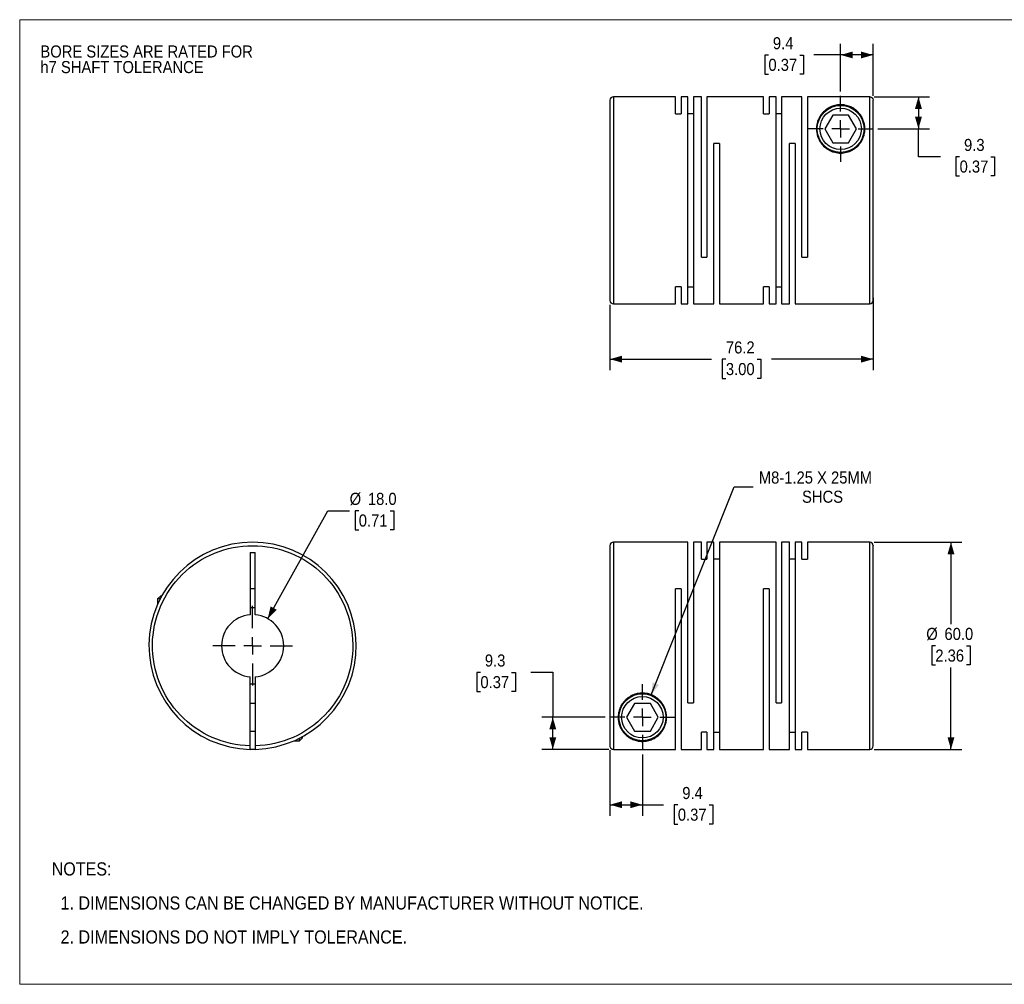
# Model space of a CAD drawing. Header units: millimetres. Extents: x 0 to 432, y 0 to 279.
# Tile 1 of 2: x 0 to 285, y 0 to 279. Entities that reach past the tile are written whole.
import ezdxf

# ---------------------------------------------------------------- set-up
doc = ezdxf.new("R2010")
doc.units = ezdxf.units.MM
doc.linetypes.add('SLD-Solid', pattern=[0])
doc.layers.add('SLD-0', color=7, linetype='SLD-Solid', lineweight=25)
doc.layers.add('TEXT', color=140, linetype='SLD-Solid', lineweight=25)
doc.styles.add('SLDTEXTSTYLE0', font='GOTHIC.TTF', dxfattribs={"width": 0.913})
doc.dimstyles.new('SLDDIMSTYLE0', dxfattribs={"dimtxt": 3.5, "dimasz": 3.5, "dimexe": 0, "dimexo": 0.0625, "dimgap": 0.875, "dimtad": 0, "dimtih": 1, "dimtoh": 1, "dimdec": 1, "dimrnd": 1e-09, "dimzin": 4, "dimdsep": 46, "dimtxsty": 'SLDTEXTSTYLE0', "dimsah": 1, "dimcen": 0, "dimadec": 0, "dimazin": 1, "dimtfac": 1, "dimtdec": 1, "dimtofl": 0, "dimtmove": 0, "dimatfit": 3, "dimfxl": 0, "dimfrac": 2, "dimtolj": 1, "dimtzin": 12, "dimarcsym": 0})
doc.dimstyles.new('SLDDIMSTYLE1', dxfattribs={"dimtxt": 3.5, "dimasz": 3.5, "dimexe": 0, "dimexo": 0.0625, "dimgap": 0.875, "dimtad": 0, "dimtih": 1, "dimtoh": 1, "dimdec": 1, "dimrnd": 1e-09, "dimzin": 4, "dimdsep": 46, "dimtxsty": 'SLDTEXTSTYLE0', "dimsah": 1, "dimcen": 0.09, "dimadec": 0, "dimazin": 1, "dimtfac": 1, "dimtdec": 1, "dimtofl": 0, "dimtmove": 0, "dimatfit": 3, "dimfxl": 0, "dimfrac": 2, "dimtolj": 1, "dimtzin": 12, "dimarcsym": 0})
doc.dimstyles.new('SLDDIMSTYLE2', dxfattribs={"dimtxt": 3.5, "dimasz": 3.5, "dimexe": 0, "dimexo": 0.0625, "dimgap": 0.875, "dimtad": 0, "dimtih": 1, "dimtoh": 1, "dimdec": 1, "dimrnd": 1e-09, "dimzin": 12, "dimdsep": 46, "dimtxsty": 'SLDTEXTSTYLE0', "dimsah": 1, "dimcen": 0.09, "dimadec": 0, "dimazin": 3, "dimtfac": 1, "dimtdec": 1, "dimtofl": 0, "dimtmove": 0, "dimatfit": 3, "dimfxl": 0, "dimfrac": 2, "dimtolj": 1, "dimtzin": 12, "dimarcsym": 0})
doc.dimstyles.new('SLDDIMSTYLE3', dxfattribs={"dimtxt": 3.5, "dimasz": 3.5, "dimexe": 0, "dimexo": 0.0625, "dimgap": 0.875, "dimtad": 0, "dimtih": 1, "dimtoh": 1, "dimdec": 1, "dimrnd": 1e-09, "dimzin": 12, "dimdsep": 46, "dimtxsty": 'SLDTEXTSTYLE0', "dimsah": 1, "dimcen": 0, "dimadec": 0, "dimazin": 3, "dimtfac": 1, "dimtdec": 1, "dimtofl": 0, "dimtmove": 0, "dimatfit": 3, "dimfxl": 0, "dimfrac": 2, "dimtolj": 1, "dimtzin": 12, "dimarcsym": 0})

# ---------------------------------------------------------------- blocks, each defined once
blk = doc.blocks.new('Block2')
at = {"color": 7, "linetype": 'SLD-Solid', "lineweight": 18}
for p, q in [((0, 279.4), (431.8, 279.4)), ((0, 279.4), (0, 0)), ((431.8, 279.4), (431.8, 0)), ((0, 0), (431.8, 0))]:
    blk.add_line(p, q, dxfattribs=at)
blk = doc.blocks.new('SW_NOTE_0_2')
at = {"layer": 'SLD-0', "color": 0, "char_height": 3.5, "attachment_point": 1, "style": 'SLDTEXTSTYLE0'}
for s, insert in [('BORE SIZES ARE RATED FOR ', (0, 4.47)), ('h7 SHAFT TOLERANCE', (0, -0.05))]:
    blk.add_mtext(s, dxfattribs=dict(at, insert=insert))
blk = doc.blocks.new('SW_NOTE_0_3')
at = {"layer": 'TEXT', "color": 0, "char_height": 3.81, "attachment_point": 1, "style": 'SLDTEXTSTYLE0'}
for s, insert in [('NOTES:', (0, 4.87)), ('  1. DIMENSIONS CAN BE CHANGED BY MANUFACTURER WITHOUT NOTICE.', (0, -4.99)), ('  2. DIMENSIONS DO NOT IMPLY TOLERANCE.', (0, -14.84))]:
    blk.add_mtext(s, dxfattribs=dict(at, insert=insert))
blk = doc.blocks.new('_D')
at = {"layer": 'SLD-0'}
for p, q in [((71.81, 105.92), (89.17, 137.17)), ((89.17, 137.17), (95.52, 137.17)), ((98.16, 137.17), (97.1, 137.17)), ((97.1, 137.17), (97.1, 131.62)), ((107.22, 137.17), (108.28, 137.17)), ((108.28, 137.17), (108.28, 131.62)), ((97.1, 131.62), (98.16, 131.62)), ((108.28, 131.62), (107.22, 131.62))]:
    blk.add_line(p, q, dxfattribs=at)
blk.add_solid([(71.81, 105.92), (74.38, 108.49), (72.63, 109.47)], dxfattribs=at)
at = {"layer": 'SLD-0', "char_height": 3.5, "attachment_point": 1, "style": 'SLDTEXTSTYLE0'}
for s, insert in [('%%c', (95.52, 142.36)), ('18.0', (100.8, 142.36)), ('0.71', (98.16, 136.09))]:
    blk.add_mtext(s, dxfattribs=dict(at, insert=insert))
blk = doc.blocks.new('SW_CENTERMARKSYMBOL_0')
at = {"layer": 'SLD-0', "color": 0}
for p, q in [((0, 5.08), (0, 11.54)), ((-5.08, 0), (-11.54, 0)), ((0, 0), (-2.54, 0)), ((0, 0), (0, 2.54)), ((0, 0), (0, -2.54)), ((0, 0), (2.54, 0)), ((5.08, 0), (11.54, 0)), ((0, -5.08), (0, -11.54))]:
    blk.add_line(p, q, dxfattribs=at)
blk = doc.blocks.new('_D_1')
at = {"layer": 'SLD-0'}
for p, q in [((247.33, 128.05), (272.78, 128.05)), ((269.6, 128.05), (269.6, 104.32)), ((265.07, 98.05), (264.01, 98.05)), ((264.01, 98.05), (264.01, 92.5)), ((274.13, 98.05), (275.19, 98.05)), ((275.19, 98.05), (275.19, 92.5)), ((264.01, 92.5), (265.07, 92.5)), ((269.6, 68.05), (269.6, 91.79)), ((275.19, 92.5), (274.13, 92.5)), ((247.33, 68.05), (272.78, 68.05))]:
    blk.add_line(p, q, dxfattribs=at)
for points in [[(269.6, 128.05), (268.6, 124.55), (270.6, 124.55)], [(269.6, 68.05), (270.6, 71.55), (268.6, 71.55)]]:
    blk.add_solid(points, dxfattribs=at)
at = {"layer": 'SLD-0', "char_height": 3.5, "attachment_point": 1, "style": 'SLDTEXTSTYLE0'}
for s, insert in [('%%c', (262.44, 103.24)), ('60.0', (267.71, 103.24)), ('2.36', (265.07, 96.97))]:
    blk.add_mtext(s, dxfattribs=dict(at, insert=insert))
blk = doc.blocks.new('_D_2')
at = {"layer": 'SLD-0'}
for p, q in [((170.86, 67.79), (170.86, 48.83)), ((180.26, 66.54), (180.26, 48.83)), ((170.86, 52.01), (180.26, 52.01)), ((180.26, 52.01), (186.39, 52.01)), ((190.53, 51.98), (189.46, 51.98)), ((189.46, 51.98), (189.46, 46.42)), ((199.58, 51.98), (200.65, 51.98)), ((200.65, 51.98), (200.65, 46.42)), ((189.46, 46.42), (190.53, 46.42)), ((200.65, 46.42), (199.58, 46.42))]:
    blk.add_line(p, q, dxfattribs=at)
for points in [[(170.86, 52.01), (174.36, 51.01), (174.36, 53.01)], [(180.26, 52.01), (176.76, 53.01), (176.76, 51.01)]]:
    blk.add_solid(points, dxfattribs=at)
at = {"layer": 'SLD-0', "char_height": 3.5, "attachment_point": 1, "style": 'SLDTEXTSTYLE0'}
for s, insert in [('9.4', (191.82, 57.16)), ('0.37', (190.53, 50.89))]:
    blk.add_mtext(s, dxfattribs=dict(at, insert=insert))
blk = doc.blocks.new('_D_3')
at = {"layer": 'SLD-0'}
for p, q in [((133.37, 90.36), (132.3, 90.36)), ((132.3, 90.36), (132.3, 84.81)), ((142.42, 90.36), (143.49, 90.36)), ((143.49, 90.36), (143.49, 84.81)), ((147.98, 90.39), (154.33, 90.39)), ((154.33, 90.39), (154.33, 77.35)), ((132.3, 84.81), (133.37, 84.81)), ((143.49, 84.81), (142.42, 84.81)), ((169.45, 77.35), (151.15, 77.35)), ((154.33, 68.06), (154.33, 77.35)), ((170.59, 68.06), (151.15, 68.06))]:
    blk.add_line(p, q, dxfattribs=at)
for points in [[(154.33, 77.35), (153.33, 73.85), (155.33, 73.85)], [(154.33, 68.06), (155.33, 71.56), (153.33, 71.56)]]:
    blk.add_solid(points, dxfattribs=at)
at = {"layer": 'SLD-0', "char_height": 3.5, "attachment_point": 1, "style": 'SLDTEXTSTYLE0'}
for s, insert in [('9.3', (134.66, 95.54)), ('0.37', (133.37, 89.28))]:
    blk.add_mtext(s, dxfattribs=dict(at, insert=insert))
blk = doc.blocks.new('_D_4')
at = {"layer": 'SLD-0'}
for p, q in [((182.85, 83.86), (206.83, 144.07)), ((206.83, 144.07), (212.38, 144.07))]:
    blk.add_line(p, q, dxfattribs=at)
blk.add_solid([(182.85, 83.86), (185.08, 86.74), (183.22, 87.48)], dxfattribs=at)
at = {"layer": 'SLD-0', "char_height": 3.5, "attachment_point": 1, "style": 'SLDTEXTSTYLE0'}
for s, insert in [('M8-1.25 X 25MM', (213.97, 148.54)), ('SHCS', (226.48, 142.98))]:
    blk.add_mtext(s, dxfattribs=dict(at, insert=insert))
blk = doc.blocks.new('SW_CENTERMARKSYMBOL_1')
at = {"layer": 'SLD-0', "color": 0}
for p, q in [((0, 5.08), (0, 9.54)), ((-5.08, 0), (-9.54, 0)), ((0, 0), (-2.54, 0)), ((0, 0), (0, 2.54)), ((0, 0), (0, -2.54)), ((0, 0), (2.54, 0)), ((5.08, 0), (9.54, 0)), ((0, -5.08), (0, -9.54))]:
    blk.add_line(p, q, dxfattribs=at)
blk = doc.blocks.new('_D_6')
at = {"layer": 'SLD-0'}
for p, q in [((170.86, 196.8), (170.86, 177.89)), ((247.06, 198.8), (247.06, 177.89)), ((170.86, 181.07), (200.3, 181.07)), ((204.44, 181.04), (203.37, 181.04)), ((203.37, 181.04), (203.37, 175.49)), ((213.49, 181.04), (214.55, 181.04)), ((214.55, 181.04), (214.55, 175.49)), ((247.06, 181.07), (217.62, 181.07)), ((203.37, 175.49), (204.44, 175.49)), ((214.55, 175.49), (213.49, 175.49))]:
    blk.add_line(p, q, dxfattribs=at)
for points in [[(170.86, 181.07), (174.36, 180.07), (174.36, 182.07)], [(247.06, 181.07), (243.56, 182.07), (243.56, 180.07)]]:
    blk.add_solid(points, dxfattribs=at)
at = {"layer": 'SLD-0', "char_height": 3.5, "attachment_point": 1, "style": 'SLDTEXTSTYLE0'}
for s, insert in [('76.2', (204.44, 186.22)), ('3.00', (204.44, 179.96))]:
    blk.add_mtext(s, dxfattribs=dict(at, insert=insert))
blk = doc.blocks.new('_D_7')
at = {"layer": 'SLD-0'}
for p, q in [((247.33, 257.06), (263.36, 257.06)), ((260.18, 257.06), (260.18, 247.77)), ((248.47, 247.77), (263.36, 247.77)), ((260.18, 239.72), (260.18, 247.77)), ((266.53, 239.72), (260.18, 239.72)), ((272.09, 239.69), (271.02, 239.69)), ((271.02, 239.69), (271.02, 234.14)), ((281.14, 239.69), (282.21, 239.69)), ((282.21, 239.69), (282.21, 234.14)), ((271.02, 234.14), (272.09, 234.14)), ((282.21, 234.14), (281.14, 234.14))]:
    blk.add_line(p, q, dxfattribs=at)
for points in [[(260.18, 257.06), (259.18, 253.56), (261.18, 253.56)], [(260.18, 247.77), (261.18, 251.27), (259.18, 251.27)]]:
    blk.add_solid(points, dxfattribs=at)
at = {"layer": 'SLD-0', "char_height": 3.5, "attachment_point": 1, "style": 'SLDTEXTSTYLE0'}
for s, insert in [('9.3', (273.38, 244.87)), ('0.37', (272.09, 238.61))]:
    blk.add_mtext(s, dxfattribs=dict(at, insert=insert))
blk = doc.blocks.new('_D_8')
at = {"layer": 'SLD-0'}
for p, q in [((237.66, 258.58), (237.66, 272.36)), ((247.06, 257.33), (247.06, 272.36)), ((216.75, 269.16), (215.68, 269.16)), ((215.68, 269.16), (215.68, 263.6)), ((225.8, 269.16), (226.87, 269.16)), ((226.87, 269.16), (226.87, 263.6)), ((237.66, 269.18), (229.94, 269.18)), ((247.06, 269.18), (237.66, 269.18)), ((215.68, 263.6), (216.75, 263.6)), ((226.87, 263.6), (225.8, 263.6))]:
    blk.add_line(p, q, dxfattribs=at)
for points in [[(237.66, 269.18), (241.16, 268.18), (241.16, 270.18)], [(247.06, 269.18), (243.56, 270.18), (243.56, 268.18)]]:
    blk.add_solid(points, dxfattribs=at)
at = {"layer": 'SLD-0', "char_height": 3.5, "attachment_point": 1, "style": 'SLDTEXTSTYLE0'}
for s, insert in [('9.4', (218.04, 274.34)), ('0.37', (216.75, 268.07))]:
    blk.add_mtext(s, dxfattribs=dict(at, insert=insert))
blk = doc.blocks.new('SW_CENTERMARKSYMBOL_3')
at = {"layer": 'SLD-0', "color": 0}
for p, q in [((0, 5.08), (0, 9.54)), ((-5.08, 0), (-9.54, 0)), ((0, 0), (-2.54, 0)), ((0, 0), (0, 2.54)), ((0, 0), (0, -2.54)), ((0, 0), (2.54, 0)), ((5.08, 0), (9.54, 0)), ((0, -5.08), (0, -9.54))]:
    blk.add_line(p, q, dxfattribs=at)

msp = doc.modelspace()

# ---------------------------------------------------------------- linework, layer by layer
for p, q in [((189.86, 257.07), (171.86, 257.07)), ((171.86, 257.07), (171.86, 197.07)), ((189.86, 252.12), (189.86, 257.07)), ((193.46, 257.07), (191.46, 257.07)), ((191.46, 257.07), (191.46, 252.12)), ((193.46, 197.07), (193.46, 257.07)), ((197.36, 257.07), (195.06, 257.07)), ((195.06, 257.07), (195.06, 197.07)), ((197.36, 210.57), (197.36, 257.07)), ((215.36, 257.07), (198.96, 257.07)), ((198.96, 257.07), (198.96, 210.57)), ((215.36, 252.12), (215.36, 257.07)), ((218.96, 257.07), (216.96, 257.07)), ((216.96, 257.07), (216.96, 252.12)), ((218.96, 197.07), (218.96, 257.07)), ((226.46, 257.07), (220.56, 257.07)), ((220.56, 257.07), (220.56, 197.07)), ((226.46, 210.57), (226.46, 257.07)), ((228.06, 257.06), (228.06, 210.57)), ((246.06, 257.06), (228.06, 257.06)), ((246.06, 197.07), (246.06, 257.06)), ((189.86, 252.12), (191.46, 252.12)), ((195.06, 252.12), (193.46, 252.12)), ((215.36, 252.12), (216.96, 252.12)), ((220.56, 252.12), (218.96, 252.12)), ((235.35, 251.77), (233.04, 247.77)), ((239.97, 251.77), (235.35, 251.77)), ((242.28, 247.77), (239.97, 251.77)), ((233.04, 247.77), (235.35, 243.77)), ((239.97, 243.77), (242.28, 247.77)), ((200.96, 197.07), (200.96, 243.57)), ((202.56, 243.57), (200.96, 243.57)), ((202.56, 243.57), (202.56, 197.07)), ((222.86, 197.07), (222.86, 243.57)), ((224.46, 243.57), (222.86, 243.57)), ((224.46, 243.57), (224.46, 197.07)), ((235.35, 243.77), (239.97, 243.77)), ((197.36, 210.57), (198.96, 210.57)), ((226.46, 210.57), (228.06, 210.57)), ((191.46, 202.01), (189.86, 202.01)), ((189.86, 197.07), (189.86, 202.01)), ((191.46, 202.01), (191.46, 197.07)), ((193.46, 202.01), (195.06, 202.01)), ((216.96, 202.01), (215.36, 202.01)), ((215.36, 197.07), (215.36, 202.01)), ((216.96, 202.01), (216.96, 197.07)), ((218.96, 202.01), (220.56, 202.01)), ((171.86, 197.07), (189.86, 197.07)), ((191.46, 197.07), (193.46, 197.07)), ((195.06, 197.07), (200.96, 197.07)), ((202.56, 197.07), (215.36, 197.07)), ((216.96, 197.07), (218.96, 197.07)), ((220.56, 197.07), (222.86, 197.07)), ((224.46, 197.07), (246.06, 197.07)), ((193.46, 128.05), (171.86, 128.05)), ((171.86, 128.05), (171.86, 68.06)), ((193.46, 81.55), (193.46, 128.05)), ((197.36, 128.05), (195.06, 128.05)), ((195.06, 128.05), (195.06, 81.55)), ((197.36, 123.11), (197.36, 128.05)), ((200.96, 128.05), (198.96, 128.05)), ((198.96, 128.05), (198.96, 123.11)), ((200.96, 68.05), (200.96, 128.05)), ((218.96, 128.05), (202.56, 128.05)), ((202.56, 128.05), (202.56, 68.05)), ((218.96, 81.55), (218.96, 128.05)), ((222.86, 128.05), (220.56, 128.05)), ((220.56, 128.05), (220.56, 81.55)), ((222.86, 68.05), (222.86, 128.05)), ((226.46, 128.05), (224.46, 128.05)), ((224.46, 128.05), (224.46, 68.05)), ((226.46, 123.11), (226.46, 128.05)), ((246.06, 128.05), (228.06, 128.05)), ((228.06, 128.05), (228.06, 123.11)), ((246.06, 68.05), (246.06, 128.05)), ((66.68, 125.05), (68.18, 125.05)), ((66.68, 125.05), (66.68, 107.02)), ((68.18, 107.02), (68.18, 125.05)), ((197.36, 123.11), (198.96, 123.11)), ((202.56, 123.11), (200.96, 123.11)), ((224.46, 123.11), (222.86, 123.11)), ((226.46, 123.11), (228.06, 123.11)), ((68.18, 114.55), (66.68, 114.55)), ((191.46, 114.55), (189.86, 114.55)), ((189.86, 68.06), (189.86, 114.55)), ((191.46, 114.55), (191.46, 68.05)), ((216.96, 114.55), (215.36, 114.55)), ((215.36, 68.05), (215.36, 114.55)), ((216.96, 114.55), (216.96, 68.05)), ((40.73, 112.45), (39.93, 111.65)), ((39.93, 111.65), (39.93, 110.04)), ((40.69, 111.65), (39.93, 111.65)), ((41.12, 112.45), (40.73, 112.45)), ((66.68, 69.06), (66.68, 89.09)), ((68.18, 89.09), (68.18, 69.06)), ((68.18, 81.35), (66.68, 81.35)), ((177.95, 81.35), (175.64, 77.35)), ((182.57, 81.35), (177.95, 81.35)), ((184.88, 77.35), (182.57, 81.35)), ((193.46, 81.55), (195.06, 81.55)), ((218.96, 81.55), (220.56, 81.55)), ((175.64, 77.35), (177.95, 73.35)), ((182.57, 73.35), (184.88, 77.35)), ((66.68, 73.35), (68.18, 73.35)), ((81.03, 70.55), (81.83, 71.35)), ((81.03, 70.55), (81.03, 71.31)), ((81.83, 71.35), (81.83, 71.74)), ((177.95, 73.35), (182.57, 73.35)), ((197.36, 68.05), (197.36, 73)), ((198.96, 73), (197.36, 73)), ((198.96, 73), (198.96, 68.05)), ((200.96, 73), (202.56, 73)), ((222.86, 73), (224.46, 73)), ((228.06, 73), (226.46, 73)), ((226.46, 68.05), (226.46, 73)), ((228.06, 73), (228.06, 68.05)), ((79.42, 70.55), (81.03, 70.55)), ((171.86, 68.06), (189.86, 68.06)), ((191.46, 68.05), (197.36, 68.05)), ((198.96, 68.05), (200.96, 68.05)), ((202.56, 68.05), (215.36, 68.05)), ((216.96, 68.05), (222.86, 68.05)), ((224.46, 68.05), (226.46, 68.05)), ((228.06, 68.05), (246.06, 68.05))]:
    msp.add_line(p, q)
at = {"flags": 128}
msp.add_lwpolyline([(68.18, 68.06), (67.43, 68.05), (66.68, 68.06)], dxfattribs=at)
for centre, radius in [((237.66, 247.77), 6.8), ((237.66, 247.77), 6), ((180.26, 77.35), 6.8), ((180.26, 77.35), 6)]:
    msp.add_circle(centre, radius)
for centre, radius, start, end in [((171.86, 256.07), 1, 90, 180), ((171.86, 198.07), 1, 180, 270), ((246.06, 198.07), 1, 270, 0), ((67.43, 98.05), 30, 271.4325, 268.5675), ((171.86, 127.05), 1, 90, 180), ((246.06, 127.05), 1, 0, 90), ((67.43, 98.05), 11, 86.0904, 93.9096), ((67.43, 98.05), 9, 94.7802, 265.2198), ((67.43, 98.05), 9, 274.7802, 85.2198), ((67.43, 98.05), 11, 266.0904, 273.9096), ((246.06, 69.05), 1, 270, 0)]:
    msp.add_arc(centre, radius, start, end)
for points, knots in [([(246.06, 257.06), (246.19, 257.06), (246.32, 257.03), (246.57, 256.93), (246.68, 256.86), (246.95, 256.58), (247.06, 256.32), (247.06, 256.06)], [0, 0, 0, 0, 0.25, 0.25, 0.5, 0.5, 1, 1, 1, 1]), ([(170.86, 256.06), (170.86, 256.06), (170.86, 256.09), (170.86, 255.98), (170.86, 255.73), (170.86, 255.31), (170.86, 254.71), (170.86, 253.98), (170.86, 253.15), (170.86, 252.25), (170.86, 251.05), (170.86, 249.48), (170.86, 247.7), (170.86, 246), (170.86, 244.46), (170.86, 242.85), (170.86, 241.18), (170.86, 239.45), (170.86, 237.59), (170.86, 235.57), (170.86, 233.43), (170.86, 231.3), (170.86, 229.18), (170.86, 227.07), (170.86, 224.96), (170.86, 222.84), (170.86, 220.71), (170.86, 218.57), (170.86, 216.55), (170.86, 214.68), (170.86, 212.96), (170.86, 211.01), (170.86, 208.88), (170.86, 206.91), (170.86, 205.32), (170.86, 204.06), (170.86, 202.92), (170.86, 201.89), (170.86, 200.99), (170.86, 200.16), (170.86, 199.42), (170.86, 198.83), (170.86, 198.41), (170.86, 198.16), (170.86, 198.05), (170.86, 198.08), (170.86, 198.08)], [0, 0, 0, 0, 0.004116, 0.027255, 0.050368, 0.074219, 0.098691, 0.123203, 0.144472, 0.165695, 0.186968, 0.219506, 0.25205, 0.273763, 0.295429, 0.317148, 0.338416, 0.359639, 0.380912, 0.405419, 0.429893, 0.453744, 0.476855, 0.5, 0.52314, 0.546252, 0.570103, 0.594575, 0.619088, 0.640356, 0.661579, 0.682852, 0.71539, 0.747934, 0.769648, 0.791313, 0.813032, 0.8343, 0.855523, 0.876797, 0.901303, 0.925777, 0.949628, 0.972739, 0.995884, 1, 1, 1, 1]), ([(238.06, 254.76), (238.21, 254.75), (238.35, 254.74), (238.62, 254.7), (238.76, 254.68), (239.16, 254.61), (239.4, 254.55), (239.87, 254.42), (240.09, 254.34), (240.51, 254.17), (240.71, 254.08), (241.27, 253.78), (241.61, 253.57), (242.22, 253.1), (242.5, 252.84), (243.01, 252.3), (243.25, 252.01), (243.66, 251.4), (243.84, 251.08), (244.16, 250.4), (244.29, 250.05), (244.45, 249.49), (244.5, 249.3), (244.57, 248.91), (244.6, 248.71), (244.67, 248.11), (244.68, 247.7), (244.62, 246.85), (244.55, 246.41), (244.31, 245.53), (244.15, 245.1), (243.83, 244.44), (243.7, 244.22), (243.44, 243.8), (243.29, 243.6), (242.81, 242.99), (242.43, 242.61), (241.79, 242.11), (241.56, 241.95), (241.09, 241.66), (240.84, 241.53), (240.33, 241.29), (240.07, 241.19), (239.52, 241.02), (239.24, 240.94), (238.39, 240.78), (237.82, 240.75), (236.95, 240.8), (236.66, 240.84), (236.1, 240.94), (235.82, 241.01), (235.28, 241.18), (235.01, 241.28), (234.5, 241.52), (234.25, 241.65), (233.55, 242.08), (233.12, 242.42), (232.36, 243.17), (232.04, 243.57), (231.5, 244.41), (231.28, 244.85), (230.95, 245.72), (230.84, 246.16), (230.73, 246.81), (230.7, 247.03), (230.67, 247.46), (230.66, 247.67), (230.67, 248.29), (230.71, 248.69), (230.86, 249.46), (230.96, 249.83), (231.23, 250.55), (231.38, 250.89), (231.75, 251.53), (231.95, 251.83), (232.41, 252.41), (232.66, 252.68), (233.22, 253.19), (233.53, 253.43), (234.19, 253.86), (234.56, 254.06), (235.18, 254.32), (235.4, 254.4), (235.86, 254.54), (236.11, 254.6), (236.63, 254.7), (236.91, 254.73), (237.48, 254.77), (237.77, 254.77), (238.06, 254.76)], [0, 0, 0, 0, 0.007813, 0.007813, 0.015625, 0.015625, 0.03125, 0.03125, 0.046875, 0.046875, 0.0625, 0.0625, 0.09375, 0.09375, 0.125, 0.125, 0.15625, 0.15625, 0.1875, 0.1875, 0.21875, 0.21875, 0.234375, 0.234375, 0.25, 0.25, 0.28125, 0.28125, 0.3125, 0.3125, 0.34375, 0.34375, 0.359375, 0.359375, 0.375, 0.375, 0.40625, 0.40625, 0.421875, 0.421875, 0.4375, 0.4375, 0.453125, 0.453125, 0.46875, 0.46875, 0.5, 0.5, 0.515625, 0.515625, 0.53125, 0.53125, 0.546875, 0.546875, 0.5625, 0.5625, 0.59375, 0.59375, 0.625, 0.625, 0.65625, 0.65625, 0.6875, 0.6875, 0.703125, 0.703125, 0.71875, 0.71875, 0.75, 0.75, 0.78125, 0.78125, 0.8125, 0.8125, 0.84375, 0.84375, 0.875, 0.875, 0.90625, 0.90625, 0.9375, 0.9375, 0.953125, 0.953125, 0.96875, 0.96875, 0.984375, 0.984375, 1, 1, 1, 1]), ([(247.06, 198.07), (247.06, 198.07), (247.06, 201.07), (247.06, 211.79), (247.06, 219.07), (247.06, 234.32), (247.06, 241.68), (247.06, 252.67), (247.06, 255.86), (247.06, 256.06)], [0, 0, 0, 0, 0.25, 0.25, 0.5, 0.5, 0.75, 0.75, 1, 1, 1, 1]), ([(66.68, 69.06), (59.06, 69.26), (51.82, 72.45), (41.25, 83.45), (38.34, 90.8), (38.54, 106.05), (41.63, 113.34), (52.49, 124.05), (59.81, 127.05), (75.06, 127.05), (82.38, 124.05), (93.24, 113.34), (96.33, 106.05), (96.53, 90.8), (93.62, 83.45), (83.05, 72.45), (75.81, 69.26), (68.18, 69.06)], [0, 0, 0, 0, 0.125, 0.125, 0.25, 0.25, 0.375, 0.375, 0.5, 0.5, 0.625, 0.625, 0.75, 0.75, 0.875, 0.875, 1, 1, 1, 1]), ([(170.86, 127.05), (170.86, 127.05), (170.86, 124.05), (170.86, 113.34), (170.86, 106.05), (170.86, 90.8), (170.86, 83.45), (170.86, 72.45), (170.86, 69.26), (170.86, 69.06)], [0, 0, 0, 0, 0.25, 0.25, 0.5, 0.5, 0.75, 0.75, 1, 1, 1, 1]), ([(247.06, 69.07), (247.06, 69.06), (247.06, 69.04), (247.06, 69.14), (247.06, 69.39), (247.06, 69.82), (247.06, 70.41), (247.06, 71.14), (247.06, 71.97), (247.06, 72.88), (247.06, 74.08), (247.06, 75.64), (247.06, 77.42), (247.06, 79.12), (247.06, 80.66), (247.06, 82.27), (247.06, 83.95), (247.06, 85.67), (247.06, 87.54), (247.06, 89.55), (247.06, 91.69), (247.06, 93.83), (247.06, 95.95), (247.06, 98.05), (247.06, 100.16), (247.06, 102.28), (247.06, 104.41), (247.06, 106.55), (247.06, 108.57), (247.06, 110.44), (247.06, 112.16), (247.06, 114.12), (247.06, 116.25), (247.06, 118.22), (247.06, 119.8), (247.06, 121.06), (247.06, 122.2), (247.06, 123.23), (247.06, 124.14), (247.06, 124.97), (247.06, 125.7), (247.06, 126.29), (247.06, 126.72), (247.06, 126.97), (247.06, 127.07), (247.06, 127.05), (247.06, 127.04)], [0, 0, 0, 0, 0.0041157, 0.0272552, 0.0503678, 0.0742189, 0.0986911, 0.1232033, 0.1444715, 0.1656947, 0.1869681, 0.219506, 0.2520499, 0.2737634, 0.2954289, 0.3171476, 0.3384158, 0.359639, 0.3809123, 0.405419, 0.429893, 0.4537441, 0.4768548, 0.5, 0.5231395, 0.5462521, 0.5701033, 0.5945754, 0.6190877, 0.6403559, 0.6615791, 0.6828524, 0.7153904, 0.7479343, 0.7696477, 0.7913132, 0.8130319, 0.8343001, 0.8555233, 0.8767967, 0.9013034, 0.9257774, 0.9496284, 0.9727392, 0.9958843, 1, 1, 1, 1]), ([(186.79, 74.83), (186.65, 74.47), (186.49, 74.13), (186.11, 73.49), (185.9, 73.19), (185.43, 72.62), (185.17, 72.35), (184.75, 71.98), (184.6, 71.85), (184.28, 71.62), (184.12, 71.51), (183.6, 71.19), (183.23, 71), (182.59, 70.75), (182.37, 70.67), (181.89, 70.54), (181.64, 70.49), (181.1, 70.4), (180.82, 70.37), (180.38, 70.35), (180.24, 70.35), (179.95, 70.36), (179.8, 70.37), (179.52, 70.39), (179.38, 70.41), (179.11, 70.45), (178.98, 70.47), (178.6, 70.55), (178.36, 70.61), (177.67, 70.83), (177.27, 71.01), (176.54, 71.41), (176.21, 71.63), (175.61, 72.11), (175.33, 72.37), (174.83, 72.92), (174.6, 73.22), (174, 74.14), (173.69, 74.82), (173.44, 75.76), (173.4, 75.96), (173.33, 76.35), (173.31, 76.55), (173.25, 77.15), (173.25, 77.57), (173.33, 78.42), (173.41, 78.86), (173.67, 79.74), (173.84, 80.18), (174.3, 81.05), (174.57, 81.47), (175.08, 82.06), (175.26, 82.25), (175.65, 82.62), (175.85, 82.8), (176.29, 83.12), (176.52, 83.27), (177, 83.55), (177.25, 83.68), (177.77, 83.9), (178.04, 84), (178.59, 84.16), (178.87, 84.22), (179.73, 84.36), (180.3, 84.38), (181.17, 84.3), (181.46, 84.26), (182.01, 84.14), (182.29, 84.06), (182.82, 83.88), (183.09, 83.77), (183.59, 83.52), (183.83, 83.38), (184.29, 83.08), (184.51, 82.92), (184.93, 82.58), (185.12, 82.4), (185.67, 81.83), (185.98, 81.42), (186.5, 80.57), (186.71, 80.13), (187.02, 79.26), (187.12, 78.82), (187.22, 78.17), (187.24, 77.95), (187.26, 77.53), (187.27, 77.32), (187.23, 76.3), (187.07, 75.54), (186.79, 74.83)], [0, 0, 0, 0, 0.03125, 0.03125, 0.0625, 0.0625, 0.09375, 0.09375, 0.109375, 0.109375, 0.125, 0.125, 0.15625, 0.15625, 0.171875, 0.171875, 0.1875, 0.1875, 0.203125, 0.203125, 0.210938, 0.210938, 0.21875, 0.21875, 0.226563, 0.226563, 0.234375, 0.234375, 0.25, 0.25, 0.28125, 0.28125, 0.3125, 0.3125, 0.34375, 0.34375, 0.375, 0.375, 0.4375, 0.4375, 0.453125, 0.453125, 0.46875, 0.46875, 0.5, 0.5, 0.53125, 0.53125, 0.5625, 0.5625, 0.59375, 0.59375, 0.609375, 0.609375, 0.625, 0.625, 0.640625, 0.640625, 0.65625, 0.65625, 0.671875, 0.671875, 0.6875, 0.6875, 0.71875, 0.71875, 0.734375, 0.734375, 0.75, 0.75, 0.765625, 0.765625, 0.78125, 0.78125, 0.796875, 0.796875, 0.8125, 0.8125, 0.84375, 0.84375, 0.875, 0.875, 0.90625, 0.90625, 0.921875, 0.921875, 0.9375, 0.9375, 1, 1, 1, 1]), ([(66.68, 68.06), (66.68, 68.06), (66.68, 68.09), (66.68, 68.19), (66.68, 68.26), (66.68, 68.54), (66.68, 68.8), (66.68, 69.06)], [0, 0, 0, 0, 0.25, 0.25, 0.5, 0.5, 1, 1, 1, 1]), ([(68.18, 69.06), (68.18, 68.93), (68.18, 68.8), (68.18, 68.56), (68.18, 68.45), (68.18, 68.17), (68.18, 68.06), (68.18, 68.06)], [0, 0, 0, 0, 0.25, 0.25, 0.5, 0.5, 1, 1, 1, 1]), ([(170.86, 69.06), (170.86, 68.93), (170.89, 68.8), (170.99, 68.56), (171.06, 68.45), (171.34, 68.17), (171.6, 68.06), (171.86, 68.06)], [0, 0, 0, 0, 0.25, 0.25, 0.5, 0.5, 1, 1, 1, 1])]:
    msp.add_open_spline(points, degree=3, knots=knots)

# ---------------------------------------------------------------- block references
at = {"color": 7, "linetype": 'Continuous'}
msp.add_blockref('Block2', (0, 0), dxfattribs=at)
at = {"layer": 'SLD-0'}
for name, p in [('SW_NOTE_0_2', (6, 267.47)), ('SW_CENTERMARKSYMBOL_3', (237.66, 247.77)), ('SW_CENTERMARKSYMBOL_0', (67.43, 98.05)), ('SW_CENTERMARKSYMBOL_1', (180.26, 77.35))]:
    msp.add_blockref(name, p, dxfattribs=at)
at = {"layer": 'TEXT'}
msp.add_blockref('SW_NOTE_0_3', (9.26, 30.46), dxfattribs=at)

# ---------------------------------------------------------------- dimensions: what is measured, and where the dimension line sits
at = {"layer": 'SLD-0'}
for base, p1, p2, picture, middle in [((237.66, 269.18), (247.06, 256.06), (237.66, 257.31), '_D_8', (221.27, 269.18)), ((247.06, 181.07), (170.86, 198.07), (247.06, 200.07), '_D_6', (208.96, 181.07)), ((180.26, 52.01), (170.86, 69.06), (180.26, 67.81), '_D_2', (195.05, 52.01))]:
    dim = msp.add_linear_dim(base=base, p1=p1, p2=p2, dimstyle='SLDDIMSTYLE2', dxfattribs=at)
    dim.commit()
    dim.dimension.update_dxf_attribs({"geometry": picture, "text_midpoint": middle, "dimtype": 160})
for base, p1, p2, picture, middle in [((260.18, 247.77), (246.06, 257.06), (247.2, 247.77), '_D_7', (260.18, 239.72)), ((154.33, 77.35), (171.86, 68.06), (170.72, 77.35), '_D_3', (154.33, 90.39))]:
    dim = msp.add_linear_dim(base=base, p1=p1, p2=p2, angle=90, dimstyle='SLDDIMSTYLE2', dxfattribs=at)
    dim.commit()
    dim.dimension.update_dxf_attribs({"geometry": picture, "text_midpoint": middle, "dimtype": 160})
dim = msp.add_diameter_dim_2p(p1=(177.67, 70.85), p2=(182.85, 83.86), text='M8-1.25 X 25MM\\PSHCS', dimstyle='SLDDIMSTYLE3', override={"dimpost": '<>'}, dxfattribs=at)
dim.commit()
dim.dimension.update_dxf_attribs({"geometry": '_D_4', "text_midpoint": (232.3, 144.07), "dimtype": 163})
dim = msp.add_diameter_dim_2p(p1=(63.06, 90.19), p2=(71.81, 105.92), dimstyle='SLDDIMSTYLE0', dxfattribs=at)
dim.commit()
dim.dimension.update_dxf_attribs({"geometry": '_D', "text_midpoint": (102.69, 137.17), "dimtype": 163})
dim = msp.add_linear_dim(base=(269.6, 128.05), p1=(246.06, 68.05), p2=(246.06, 128.05), angle=90, text='%%c<>', dimstyle='SLDDIMSTYLE1', dxfattribs=at)
dim.commit()
dim.dimension.update_dxf_attribs({"geometry": '_D_1', "text_midpoint": (269.6, 98.05), "dimtype": 160})

doc.saveas('drawing.dxf')
